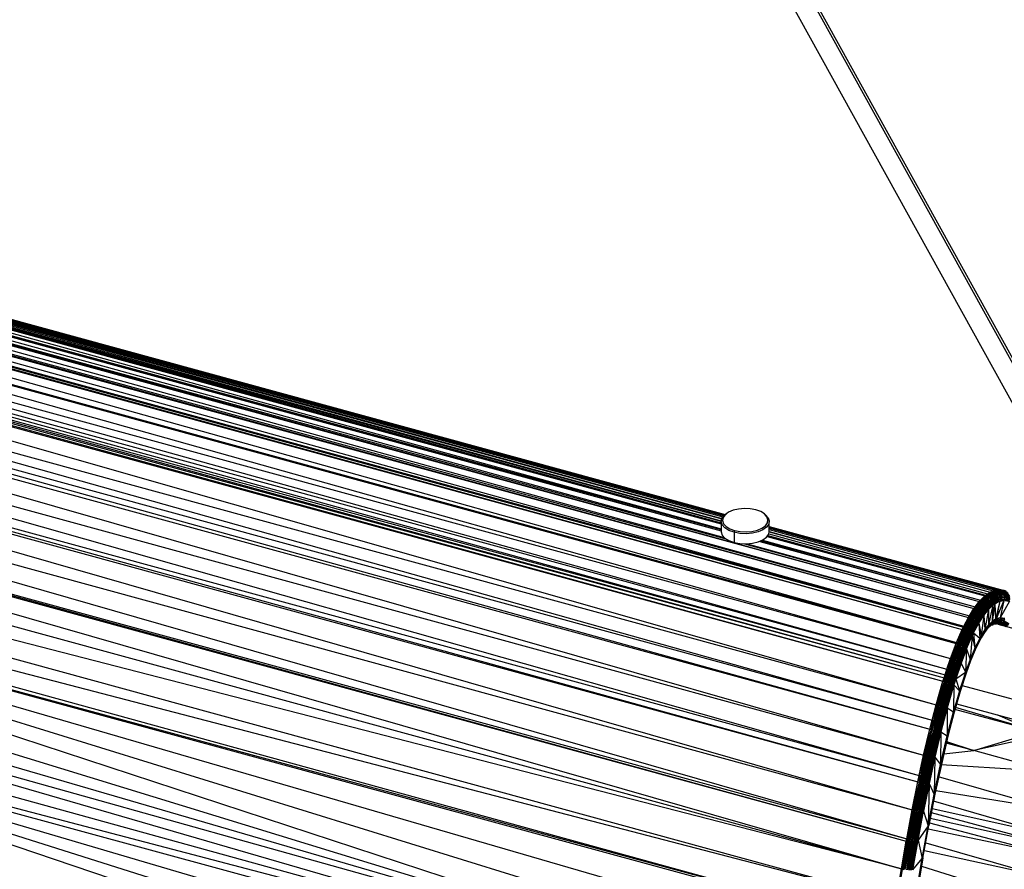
# Paper-space layout '_Trimétrica' of a CAD drawing. Header units: millimetres. Extents: x -83 to 632, y -116 to 1729.
# Tile 7 of 12: x 294 to 519, y -17 to 177. Entities that reach past the tile are written whole.
import ezdxf

# ---------------------------------------------------------------- set-up
doc = ezdxf.new("R2010")
doc.units = ezdxf.units.MM

psp = doc.layouts.new('_Trimétrica')

# ---------------------------------------------------------------- linework, layer by layer
at = {"color": 7, "linetype": 'Continuous', "lineweight": 25}
for p, q in [((366.77, 368.48), (550.74, 36.07)), ((554.8, 37.92), (372.75, 366.85)), ((555.12, 38.49), (373.5, 366.65)), ((28.76, 172.09), (510.11, 38.43)), ((28.76, 172.09), (511.14, 40.42)), ((29, 172.51), (511.14, 40.42)), ((29, 172.51), (511.38, 40.84)), ((27.37, 169.38), (508.46, 34.73)), ((27.37, 169.38), (509.76, 37.7)), ((27.63, 169.93), (509.76, 37.7)), ((27.63, 169.93), (510.02, 38.25)), ((27.72, 170.11), (510.11, 38.43)), ((27.72, 170.11), (510.02, 38.25)), ((25.99, 166.2), (507.06, 31.04)), ((25.99, 166.2), (508.37, 34.51)), ((26.08, 166.42), (508.46, 34.73)), ((26.08, 166.42), (508.37, 34.51)), ((24.67, 162.74), (506.21, 28.58)), ((24.67, 162.74), (507.06, 31.04)), ((92.66, 163.05), (455.55, 64)), ((92.66, 163.05), (455.54, 63.99)), ((92.66, 163.04), (455.53, 63.98)), ((92.66, 163.01), (455.38, 63.86)), ((92.66, 162.84), (455.35, 63.84)), ((92.66, 162.81), (455.21, 63.7)), ((92.66, 162.63), (455.19, 63.68)), ((92.66, 162.59), (455, 63.46)), ((92.66, 162.32), (454.97, 63.43)), ((92.66, 162.26), (454.75, 63.06)), ((23.83, 160.29), (506.21, 28.58)), ((23.83, 160.29), (505.8, 27.31)), ((92.36, 160.55), (454.61, 60.71)), ((92.44, 160.68), (454.61, 61.83)), ((92.51, 160.81), (454.61, 61.85)), ((92.52, 160.83), (454.61, 62)), ((92.64, 161.23), (454.61, 62.06)), ((92.65, 161.29), (454.61, 62.49)), ((92.66, 161.83), (454.73, 63)), ((92.66, 161.76), (454.62, 62.56)), ((23.19, 158.31), (505.34, 25.86)), ((23.19, 158.31), (505.57, 26.6)), ((23.42, 159.02), (505.8, 27.31)), ((23.42, 159.02), (505.57, 26.6)), ((85.69, 158.75), (511.38, 40.84)), ((86.88, 158.65), (512.42, 42.5)), ((88.15, 158.7), (512.42, 42.5)), ((88.29, 158.71), (455.65, 58.44)), ((90.79, 159.35), (455.32, 58.71)), ((91.04, 159.47), (454.61, 60.24)), ((91.38, 159.66), (454.61, 60.28)), ((91.42, 159.69), (454.61, 60.55)), ((22.96, 157.57), (503.78, 20.49)), ((22.96, 157.57), (505.34, 25.86)), ((21.41, 152.23), (503.78, 20.49)), ((21.41, 152.23), (502.83, 16.91)), ((20.47, 148.66), (502.83, 16.91)), ((20.47, 148.66), (502.31, 14.86)), ((19.95, 146.62), (500.91, 8.97)), ((19.95, 146.62), (502.31, 14.86)), ((18.57, 140.75), (500.91, 8.97)), ((18.57, 140.75), (499.87, 4.26)), ((17.62, 136.04), (499.87, 4.26)), ((17.62, 136.04), (499.57, 2.83)), ((17.42, 134.58), (498.28, -3.56)), ((17.42, 134.58), (499.57, 2.83)), ((17.09, 127.94), (498.28, -3.56)), ((17.09, 127.94), (497.03, -10.2)), ((18.52, 120.63), (497.03, -10.2)), ((18.52, 120.63), (496.92, -10.76)), ((18.69, 119.93), (495.81, -17.07)), ((18.69, 119.93), (496.92, -10.76)), ((16.2, 114.07), (495.81, -17.07)), ((495.81, -17.07), (22.66, 104.93)), ((22.66, 104.93), (494.64, -24.17)), ((19.87, 92.9), (483.99, -49.33)), ((38.37, 94.47), (494.64, -24.17)), ((38.37, 94.47), (493.46, -30.55)), ((29.27, 83.1), (483.99, -49.33)), ((489.57, -44.06), (109.5, 73.39)), ((483.99, -49.33), (109.5, 73.39)), ((491.75, -37.68), (109.5, 73.39)), ((109.5, 73.39), (493.36, -31.02)), ((109.5, 73.39), (493.46, -30.55)), ((52.95, 65.43), (480.85, -52.32)), ((455.95, 64.28), (455.71, 64.12)), ((464.51, 64.12), (464.27, 64.28)), ((454.61, 62.41), (454.61, 60.1)), ((465.61, 60.1), (465.61, 62.41)), ((465.61, 61.25), (519.33, 46.59)), ((465.61, 61.24), (518.82, 46.71)), ((465.61, 61.23), (518.82, 46.71)), ((465.61, 61.06), (517.93, 46.76)), ((465.61, 61.04), (517.93, 46.76)), ((465.61, 60.86), (517.42, 46.69)), ((465.61, 60.83), (517.42, 46.69)), ((457.68, 60.3), (457.54, 59.91)), ((457.54, 59.91), (457.54, 57.59)), ((465.14, 58.96), (514.9, 45.37)), ((465.15, 58.97), (514.9, 45.37)), ((465.25, 59.09), (515.05, 45.5)), ((465.28, 59.14), (515.05, 45.5)), ((465.49, 59.52), (515.54, 45.86)), ((465.51, 59.57), (515.54, 45.86)), ((465.61, 60.56), (516.85, 46.54)), ((465.61, 60.53), (516.85, 46.54)), ((465.61, 60.09), (516.16, 46.24)), ((465.61, 60.03), (516.16, 46.24)), ((459.94, 57.27), (512.68, 42.87)), ((460.52, 57.27), (512.68, 42.87)), ((463.41, 57.83), (513.65, 44.12)), ((463.46, 57.85), (513.65, 44.12)), ((463.86, 58.03), (513.88, 44.38)), ((464.03, 58.11), (513.88, 44.38)), ((109.44, 55.24), (483.99, -49.33)), ((109.44, 55.24), (480.85, -52.32)), ((513.88, 44.38), (514.9, 45.37)), ((515.33, 45.41), (514.16, 44.29)), ((514.9, 45.37), (514.16, 44.29)), ((514.16, 44.29), (515.6, 45.27)), ((514.43, 44.16), (515.6, 45.27)), ((514.43, 44.16), (515.85, 45.1)), ((514.69, 43.99), (515.85, 45.1)), ((514.9, 45.37), (515.05, 45.5)), ((514.9, 45.37), (515.33, 45.41)), ((515.05, 45.5), (515.54, 45.86)), ((515.05, 45.5), (515.82, 45.77)), ((515.05, 45.5), (515.33, 45.41)), ((515.82, 45.77), (515.33, 45.41)), ((515.33, 45.41), (516.08, 45.63)), ((515.33, 45.41), (515.6, 45.27)), ((515.54, 45.86), (516.16, 46.24)), ((515.54, 45.86), (515.82, 45.77)), ((515.6, 45.27), (516.08, 45.63)), ((515.6, 45.27), (516.33, 45.45)), ((515.6, 45.27), (515.85, 45.1)), ((515.82, 45.77), (517.13, 46.44)), ((515.82, 45.77), (517.39, 46.3)), ((516.16, 46.24), (515.82, 45.77)), ((515.82, 45.77), (516.08, 45.63)), ((515.85, 45.1), (516.33, 45.45)), ((515.85, 45.1), (516.56, 45.24)), ((515.85, 45.1), (516.08, 44.89)), ((516.08, 45.63), (517.39, 46.3)), ((516.08, 45.63), (517.63, 46.12)), ((516.08, 45.63), (516.33, 45.45)), ((516.08, 44.89), (516.56, 45.24)), ((516.16, 46.24), (516.85, 46.54)), ((517.13, 46.44), (516.16, 46.24)), ((516.33, 45.45), (517.63, 46.12)), ((516.33, 45.45), (517.84, 45.9)), ((516.33, 45.45), (516.56, 45.24)), ((516.56, 45.24), (517.84, 45.9)), ((516.56, 45.24), (518.02, 45.65)), ((516.56, 45.24), (516.75, 45)), ((516.75, 45), (518.02, 45.65)), ((516.75, 45), (518.17, 45.37)), ((517.42, 46.69), (516.85, 46.54)), ((516.85, 46.54), (517.13, 46.44)), ((516.92, 44.73), (518.17, 45.37)), ((516.92, 44.73), (518.27, 45.07)), ((517.04, 44.44), (518.27, 45.07)), ((517.42, 46.69), (517.13, 46.44)), ((518.2, 46.66), (517.13, 46.44)), ((517.13, 46.44), (518.45, 46.52)), ((517.13, 46.44), (517.39, 46.3)), ((518.45, 46.52), (517.39, 46.3)), ((517.39, 46.3), (518.69, 46.34)), ((517.39, 46.3), (517.63, 46.12)), ((517.93, 46.76), (517.42, 46.69)), ((518.2, 46.66), (517.42, 46.69)), ((518.69, 46.34), (517.63, 46.12)), ((517.63, 46.12), (517.84, 45.9)), ((517.63, 46.12), (518.89, 46.12)), ((518.89, 46.12), (517.84, 45.9)), ((517.84, 45.9), (518.02, 45.65)), ((517.84, 45.9), (519.06, 45.86)), ((517.93, 46.76), (518.2, 46.66)), ((518.82, 46.71), (517.93, 46.76)), ((519.06, 45.86), (518.02, 45.65)), ((518.02, 45.65), (518.17, 45.37)), ((518.02, 45.65), (519.19, 45.58)), ((519.19, 45.58), (518.17, 45.37)), ((518.17, 45.37), (518.27, 45.07)), ((518.17, 45.37), (519.28, 45.28)), ((518.82, 46.71), (518.2, 46.66)), ((518.2, 46.66), (518.45, 46.52)), ((518.2, 46.66), (519.85, 46.35)), ((519.6, 46.49), (518.2, 46.66)), ((519.28, 45.28), (518.27, 45.07)), ((518.27, 45.07), (518.33, 44.76)), ((518.27, 45.07), (519.33, 44.96)), ((518.45, 46.52), (518.69, 46.34)), ((518.45, 46.52), (520.08, 46.17)), ((519.85, 46.35), (518.45, 46.52)), ((518.69, 46.34), (518.89, 46.12)), ((518.69, 46.34), (520.27, 45.95)), ((520.08, 46.17), (518.69, 46.34)), ((519.6, 46.49), (518.82, 46.71)), ((519.33, 46.59), (518.82, 46.71)), ((518.89, 46.12), (519.06, 45.86)), ((518.89, 46.12), (520.43, 45.69)), ((520.27, 45.95), (518.89, 46.12)), ((519.06, 45.86), (519.19, 45.58)), ((519.06, 45.86), (520.55, 45.41)), ((520.43, 45.69), (519.06, 45.86)), ((519.19, 45.58), (519.28, 45.28)), ((519.19, 45.58), (520.62, 45.11)), ((520.55, 45.41), (519.19, 45.58)), ((519.28, 45.28), (519.33, 44.96)), ((519.28, 45.28), (520.65, 44.8)), ((520.62, 45.11), (519.28, 45.28)), ((519.33, 46.59), (519.6, 46.49)), ((512.42, 42.5), (512.68, 42.87)), ((512.68, 42.87), (513.65, 44.12)), ((512.68, 42.87), (512.96, 42.78)), ((514.16, 44.29), (512.96, 42.78)), ((512.96, 42.78), (514.43, 44.16)), ((513.65, 44.12), (512.96, 42.78)), ((513.24, 42.66), (514.43, 44.16)), ((513.24, 42.66), (514.69, 43.99)), ((513.51, 42.5), (514.69, 43.99)), ((513.51, 42.5), (514.93, 43.79)), ((513.65, 44.12), (513.88, 44.38)), ((513.65, 44.12), (514.16, 44.29)), ((513.76, 42.32), (514.93, 43.79)), ((513.76, 42.32), (515.15, 43.56)), ((513.88, 44.38), (514.16, 44.29)), ((513.99, 42.11), (515.15, 43.56)), ((513.99, 42.11), (515.34, 43.32)), ((514.16, 44.29), (514.43, 44.16)), ((514.2, 41.88), (515.34, 43.32)), ((514.2, 41.88), (515.49, 43.05)), ((514.37, 41.65), (515.49, 43.05)), ((514.43, 44.16), (514.69, 43.99)), ((514.69, 43.99), (516.08, 44.89)), ((514.69, 43.99), (514.93, 43.79)), ((514.93, 43.79), (516.08, 44.89)), ((514.93, 43.79), (516.28, 44.65)), ((514.93, 43.79), (515.15, 43.56)), ((515.15, 43.56), (516.28, 44.65)), ((515.15, 43.56), (516.45, 44.38)), ((515.15, 43.56), (515.34, 43.32)), ((515.34, 43.32), (516.45, 44.38)), ((515.34, 43.32), (516.59, 44.1)), ((515.34, 43.32), (515.49, 43.05)), ((515.49, 43.05), (516.59, 44.1)), ((515.49, 43.05), (516.68, 43.81)), ((515.49, 43.05), (515.61, 42.78)), ((515.61, 42.78), (516.68, 43.81)), ((515.61, 42.78), (516.73, 43.51)), ((516.73, 43.51), (515.68, 42.5)), ((515.68, 42.5), (516.74, 43.22)), ((515.71, 42.23), (516.74, 43.22)), ((516.74, 43.22), (515.77, 38.78)), ((516.08, 44.89), (516.75, 45)), ((516.08, 44.89), (516.28, 44.65)), ((516.28, 44.65), (516.75, 45)), ((516.28, 44.65), (516.92, 44.73)), ((516.28, 44.65), (516.45, 44.38)), ((516.45, 44.38), (516.92, 44.73)), ((516.45, 44.38), (517.04, 44.44)), ((516.45, 44.38), (516.59, 44.1)), ((517.17, 43.53), (516.55, 39.53)), ((516.74, 43.22), (516.55, 39.53)), ((516.59, 44.1), (517.04, 44.44)), ((516.59, 44.1), (517.13, 44.14)), ((516.59, 44.1), (516.68, 43.81)), ((516.68, 43.81), (517.13, 44.14)), ((516.68, 43.81), (517.17, 43.83)), ((516.68, 43.81), (516.73, 43.51)), ((517.17, 43.83), (516.73, 43.51)), ((516.73, 43.51), (517.17, 43.53)), ((516.73, 43.51), (516.74, 43.22)), ((516.74, 43.22), (517.17, 43.53)), ((516.75, 45), (516.92, 44.73)), ((516.92, 44.73), (517.04, 44.44)), ((517.04, 44.44), (518.33, 44.76)), ((517.04, 44.44), (517.13, 44.14)), ((517.13, 44.14), (518.33, 44.76)), ((517.13, 44.14), (518.35, 44.44)), ((517.13, 44.14), (517.17, 43.83)), ((518.35, 44.44), (517.17, 43.83)), ((517.17, 43.83), (518.33, 44.13)), ((517.17, 43.53), (518.33, 44.13)), ((517.17, 43.83), (517.17, 43.53)), ((517.17, 43.53), (517.33, 40.04)), ((518.33, 44.13), (517.33, 40.04)), ((519.29, 44.33), (517.53, 40.14)), ((518.33, 44.13), (517.53, 40.14)), ((519.33, 44.96), (518.33, 44.76)), ((518.33, 44.76), (518.35, 44.44)), ((518.33, 44.76), (519.33, 44.64)), ((518.35, 44.44), (518.33, 44.13)), ((518.33, 44.13), (519.29, 44.33)), ((518.35, 44.44), (519.33, 44.64)), ((518.35, 44.44), (519.29, 44.33)), ((519.29, 44.33), (518.44, 40.36)), ((520.58, 44.17), (518.44, 40.36)), ((519.33, 44.64), (519.29, 44.33)), ((519.29, 44.33), (520.58, 44.17)), ((519.33, 44.96), (519.33, 44.64)), ((520.65, 44.8), (519.33, 44.96)), ((519.33, 44.96), (520.64, 44.49)), ((519.33, 44.64), (520.64, 44.49)), ((519.33, 44.64), (520.58, 44.17)), ((511.67, 40.76), (510.39, 38.35)), ((510.39, 38.35), (511.95, 40.64)), ((510.68, 38.24), (511.95, 40.64)), ((511.14, 40.42), (511.38, 40.84)), ((511.67, 40.76), (511.14, 40.42)), ((511.38, 40.84), (512.42, 42.5)), ((511.38, 40.84), (511.67, 40.76)), ((512.96, 42.78), (511.67, 40.76)), ((511.67, 40.76), (513.24, 42.66)), ((512.42, 42.5), (511.67, 40.76)), ((511.67, 40.76), (511.95, 40.64)), ((511.95, 40.64), (513.24, 42.66)), ((511.95, 40.64), (513.51, 42.5)), ((511.95, 40.64), (512.23, 40.5)), ((512.23, 40.5), (513.51, 42.5)), ((512.23, 40.5), (513.76, 42.32)), ((512.96, 42.78), (512.42, 42.5)), ((512.49, 40.33), (513.76, 42.32)), ((512.49, 40.33), (513.99, 42.11)), ((512.74, 40.15), (513.99, 42.11)), ((512.74, 40.15), (514.2, 41.88)), ((512.96, 42.78), (513.24, 42.66)), ((512.96, 39.95), (514.2, 41.88)), ((512.96, 39.95), (514.37, 41.65)), ((513.15, 39.74), (514.37, 41.65)), ((513.15, 39.74), (514.51, 41.4)), ((513.24, 42.66), (513.51, 42.5)), ((513.31, 39.52), (514.51, 41.4)), ((513.31, 39.52), (514.6, 41.15)), ((514.6, 41.15), (513.43, 39.31)), ((513.43, 39.31), (514.66, 40.91)), ((513.5, 39.1), (514.66, 40.91)), ((513.51, 42.5), (513.76, 42.32)), ((513.76, 42.32), (513.99, 42.11)), ((513.99, 42.11), (514.2, 41.88)), ((514.66, 40.91), (514.07, 36.31)), ((514.2, 41.88), (514.37, 41.65)), ((514.37, 41.65), (515.61, 42.78)), ((514.37, 41.65), (514.51, 41.4)), ((514.51, 41.4), (515.61, 42.78)), ((514.51, 41.4), (515.68, 42.5)), ((514.51, 41.4), (514.6, 41.15)), ((515.68, 42.5), (514.6, 41.15)), ((514.6, 41.15), (515.71, 42.23)), ((514.6, 41.15), (514.66, 40.91)), ((514.66, 40.91), (515.71, 42.23)), ((514.66, 40.91), (514.9, 37.65)), ((515.71, 42.23), (514.9, 37.65)), ((515.61, 42.78), (515.68, 42.5)), ((515.68, 42.5), (515.71, 42.23)), ((515.71, 42.23), (515.77, 38.78)), ((510.02, 38.25), (510.11, 38.43)), ((510.39, 38.35), (510.02, 38.25)), ((510.39, 38.35), (510.04, 37.62)), ((510.11, 38.43), (511.14, 40.42)), ((510.11, 38.43), (510.39, 38.35)), ((511.14, 40.42), (510.39, 38.35)), ((510.39, 38.35), (510.68, 38.24)), ((510.68, 38.24), (512.23, 40.5)), ((510.96, 38.11), (512.23, 40.5)), ((510.96, 38.11), (512.49, 40.33)), ((511.24, 37.96), (512.49, 40.33)), ((511.24, 37.96), (512.74, 40.15)), ((511.5, 37.8), (512.74, 40.15)), ((511.5, 37.8), (512.96, 39.95)), ((511.73, 37.63), (512.96, 39.95)), ((511.73, 37.63), (513.15, 39.74)), ((511.94, 37.44), (513.15, 39.74)), ((511.94, 37.44), (513.31, 39.52)), ((512.11, 37.26), (513.31, 39.52)), ((512.11, 37.26), (513.43, 39.31)), ((512.23, 40.5), (512.49, 40.33)), ((513.43, 39.31), (512.25, 37.08)), ((512.25, 37.08), (513.5, 39.1)), ((512.34, 36.91), (513.5, 39.1)), ((512.49, 40.33), (512.74, 40.15)), ((512.74, 40.15), (512.96, 39.95)), ((512.96, 39.95), (513.15, 39.74)), ((513.15, 39.74), (513.31, 39.52)), ((513.31, 39.52), (513.43, 39.31)), ((513.43, 39.31), (513.5, 39.1)), ((513.5, 39.1), (513.75, 35.73)), ((513.5, 39.1), (514.07, 36.31)), ((515.77, 38.78), (514.9, 37.65)), ((514.9, 37.65), (515.76, 38.53)), ((515.76, 38.53), (514.92, 37.43)), ((516.16, 38.54), (515.48, 37.88)), ((516.31, 38.75), (515.61, 38.07)), ((515.61, 38.07), (516.16, 38.54)), ((516.43, 38.99), (515.71, 38.29)), ((515.71, 38.29), (516.31, 38.75)), ((515.76, 38.53), (515.71, 38.29)), ((516.51, 39.25), (515.76, 38.53)), ((515.76, 38.53), (516.43, 38.99)), ((515.77, 38.78), (515.76, 38.53)), ((516.55, 39.53), (515.77, 38.78)), ((515.77, 38.78), (516.51, 39.25)), ((516.64, 38.81), (516, 38.39)), ((516.85, 38.99), (516.16, 38.54)), ((516.16, 38.54), (516.64, 38.81)), ((516.31, 38.75), (516.16, 38.54)), ((517.03, 39.22), (516.31, 38.75)), ((516.43, 38.99), (516.31, 38.75)), ((516.31, 38.75), (516.85, 38.99)), ((517.17, 39.47), (516.43, 38.99)), ((516.51, 39.25), (516.43, 38.99)), ((516.43, 38.99), (517.03, 39.22)), ((516.58, 38.75), (516.46, 38.69)), ((517.27, 39.75), (516.51, 39.25)), ((516.55, 39.53), (516.51, 39.25)), ((516.51, 39.25), (517.17, 39.47)), ((517.33, 40.04), (516.55, 39.53)), ((516.55, 39.53), (517.27, 39.75)), ((517.38, 38.94), (516.58, 38.75)), ((516.82, 38.89), (516.58, 38.75)), ((516.64, 38.81), (516.58, 38.75)), ((516.58, 38.75), (516.78, 38.78)), ((516.85, 38.99), (516.64, 38.81)), ((516.82, 38.89), (516.64, 38.81)), ((517.63, 39.09), (516.82, 38.89)), ((517.03, 39.08), (516.82, 38.89)), ((516.85, 38.99), (516.82, 38.89)), ((516.82, 38.89), (517.38, 38.94)), ((517.03, 39.22), (516.85, 38.99)), ((517.03, 39.08), (516.85, 38.99)), ((517.17, 39.47), (517.03, 39.22)), ((517.21, 39.3), (517.03, 39.22)), ((517.21, 39.3), (517.03, 39.08)), ((517.86, 39.28), (517.03, 39.08)), ((517.03, 39.22), (517.03, 39.08)), ((517.03, 39.08), (517.63, 39.09)), ((517.27, 39.75), (517.17, 39.47)), ((517.36, 39.56), (517.17, 39.47)), ((517.17, 39.47), (517.21, 39.3)), ((517.36, 39.56), (517.21, 39.3)), ((518.06, 39.51), (517.21, 39.3)), ((517.21, 39.3), (517.86, 39.28)), ((517.33, 40.04), (517.27, 39.75)), ((517.46, 39.84), (517.27, 39.75)), ((517.27, 39.75), (517.36, 39.56)), ((517.38, 38.94), (517.28, 38.9)), ((517.53, 40.14), (517.33, 40.04)), ((517.33, 40.04), (517.46, 39.84)), ((517.46, 39.84), (517.36, 39.56)), ((518.22, 39.77), (517.36, 39.56)), ((517.36, 39.56), (518.06, 39.51)), ((517.63, 39.09), (517.38, 38.94)), ((518.36, 38.82), (517.38, 38.94)), ((517.38, 38.94), (517.49, 38.9)), ((517.53, 40.14), (517.46, 39.84)), ((518.35, 40.06), (517.46, 39.84)), ((517.46, 39.84), (518.22, 39.77)), ((518.44, 40.36), (517.53, 40.14)), ((517.53, 40.14), (518.35, 40.06)), ((517.86, 39.28), (517.63, 39.09)), ((518.63, 38.97), (517.63, 39.09)), ((517.63, 39.09), (518.36, 38.82)), ((518.06, 39.51), (517.86, 39.28)), ((518.87, 39.16), (517.86, 39.28)), ((517.86, 39.28), (518.63, 38.97)), ((551.79, 29.66), (517.98, 38.85)), ((518.22, 39.77), (518.06, 39.51)), ((519.09, 39.39), (518.06, 39.51)), ((518.06, 39.51), (518.87, 39.16)), ((518.35, 40.06), (518.22, 39.77)), ((519.27, 39.64), (518.22, 39.77)), ((518.22, 39.77), (519.09, 39.39)), ((518.36, 38.82), (518.24, 38.78)), ((518.44, 40.36), (518.35, 40.06)), ((519.42, 39.93), (518.35, 40.06)), ((518.35, 40.06), (519.27, 39.64)), ((518.63, 38.97), (518.36, 38.82)), ((518.65, 38.66), (518.36, 38.82)), ((518.36, 38.82), (518.5, 38.71)), ((519.52, 40.23), (518.44, 40.36)), ((518.44, 40.36), (519.42, 39.93)), ((518.87, 39.16), (518.63, 38.97)), ((519.77, 38.36), (518.63, 38.97)), ((518.63, 38.97), (519.14, 38.53)), ((519.09, 39.39), (518.87, 39.16)), ((520.08, 38.52), (518.87, 39.16)), ((518.87, 39.16), (519.8, 38.35)), ((519.27, 39.64), (519.09, 39.39)), ((520.31, 38.74), (519.09, 39.39)), ((519.09, 39.39), (520.08, 38.52)), ((519.42, 39.93), (519.27, 39.64)), ((520.51, 38.99), (519.27, 39.64)), ((519.27, 39.64), (520.31, 38.74)), ((508.46, 34.73), (509.76, 37.7)), ((509.76, 37.7), (508.66, 34.43)), ((510.04, 37.62), (508.66, 34.43)), ((508.66, 34.43), (510.33, 37.51)), ((508.95, 34.33), (510.33, 37.51)), ((508.95, 34.33), (510.62, 37.39)), ((509.24, 34.22), (510.62, 37.39)), ((509.24, 34.22), (510.89, 37.24)), ((509.53, 34.09), (510.89, 37.24)), ((509.53, 34.09), (511.15, 37.08)), ((509.76, 37.7), (510.02, 38.25)), ((509.76, 37.7), (510.04, 37.62)), ((509.8, 33.96), (511.15, 37.08)), ((509.8, 33.96), (511.39, 36.92)), ((510.02, 38.25), (510.04, 37.62)), ((510.04, 37.62), (510.68, 38.24)), ((510.04, 37.62), (510.33, 37.51)), ((510.05, 33.81), (511.39, 36.92)), ((510.05, 33.81), (511.6, 36.74)), ((510.27, 33.67), (511.6, 36.74)), ((510.27, 33.67), (511.78, 36.57)), ((510.33, 37.51), (510.68, 38.24)), ((510.33, 37.51), (510.96, 38.11)), ((510.33, 37.51), (510.62, 37.39)), ((510.46, 33.53), (511.78, 36.57)), ((510.46, 33.53), (511.92, 36.4)), ((511.92, 36.4), (510.61, 33.39)), ((510.61, 33.39), (512.02, 36.23)), ((510.62, 37.39), (510.96, 38.11)), ((510.62, 37.39), (511.24, 37.96)), ((510.62, 37.39), (510.89, 37.24)), ((510.68, 38.24), (510.96, 38.11)), ((510.73, 33.26), (512.02, 36.23)), ((510.89, 37.24), (511.24, 37.96)), ((510.89, 37.24), (511.5, 37.8)), ((510.89, 37.24), (511.15, 37.08)), ((510.96, 38.11), (511.24, 37.96)), ((511.15, 37.08), (511.5, 37.8)), ((511.15, 37.08), (511.73, 37.63)), ((511.15, 37.08), (511.39, 36.92)), ((511.24, 37.96), (511.5, 37.8)), ((511.39, 36.92), (511.73, 37.63)), ((511.39, 36.92), (511.94, 37.44)), ((511.39, 36.92), (511.6, 36.74)), ((511.5, 37.8), (511.73, 37.63)), ((512.02, 36.23), (511.56, 30.83)), ((511.6, 36.74), (511.94, 37.44)), ((511.6, 36.74), (512.11, 37.26)), ((511.6, 36.74), (511.78, 36.57)), ((511.73, 37.63), (511.94, 37.44)), ((511.78, 36.57), (512.11, 37.26)), ((511.78, 36.57), (512.25, 37.08)), ((511.78, 36.57), (511.92, 36.4)), ((512.25, 37.08), (511.92, 36.4)), ((511.92, 36.4), (512.34, 36.91)), ((511.92, 36.4), (512.02, 36.23)), ((511.94, 37.44), (512.11, 37.26)), ((512.02, 36.23), (512.34, 36.91)), ((512.02, 36.23), (512.65, 33.44)), ((512.11, 37.26), (512.25, 37.08)), ((512.25, 37.08), (512.34, 36.91)), ((512.34, 36.91), (513.75, 35.73)), ((512.34, 36.91), (512.65, 33.44)), ((514.07, 36.31), (513.75, 35.73)), ((513.75, 35.73), (514.11, 36.11)), ((514.11, 36.11), (513.79, 35.55)), ((514.81, 37.03), (514.04, 35.78)), ((514.9, 37.65), (514.07, 36.31)), ((514.07, 36.31), (514.92, 37.43)), ((514.07, 36.31), (514.11, 36.11)), ((514.89, 37.22), (514.1, 35.94)), ((514.1, 35.94), (514.81, 37.03)), ((514.11, 36.11), (514.1, 35.94)), ((514.92, 37.43), (514.11, 36.11)), ((514.11, 36.11), (514.89, 37.22)), ((515.48, 37.88), (514.78, 36.97)), ((515.61, 38.07), (514.81, 37.03)), ((514.81, 37.03), (515.48, 37.88)), ((514.89, 37.22), (514.81, 37.03)), ((515.71, 38.29), (514.89, 37.22)), ((514.89, 37.22), (515.61, 38.07)), ((514.92, 37.43), (514.89, 37.22)), ((514.9, 37.65), (514.92, 37.43)), ((514.92, 37.43), (515.71, 38.29)), ((515.61, 38.07), (515.48, 37.88)), ((515.71, 38.29), (515.61, 38.07)), ((507.06, 31.04), (508.37, 34.51)), ((508.66, 34.43), (507.06, 31.04)), ((508.66, 34.43), (507.34, 30.96)), ((507.34, 30.96), (508.95, 34.33)), ((507.64, 30.87), (508.95, 34.33)), ((507.64, 30.87), (509.24, 34.22)), ((507.93, 30.77), (509.24, 34.22)), ((507.93, 30.77), (509.53, 34.09)), ((508.23, 30.66), (509.53, 34.09)), ((508.23, 30.66), (509.8, 33.96)), ((508.37, 34.51), (508.46, 34.73)), ((508.37, 34.51), (508.66, 34.43)), ((508.46, 34.73), (508.66, 34.43)), ((508.5, 30.54), (509.8, 33.96)), ((508.5, 30.54), (510.05, 33.81)), ((508.66, 34.43), (508.95, 34.33)), ((508.76, 30.42), (510.05, 33.81)), ((508.95, 34.33), (509.24, 34.22)), ((509.24, 34.22), (509.53, 34.09)), ((509.53, 34.09), (509.8, 33.96)), ((509.8, 33.96), (510.05, 33.81)), ((510.05, 33.81), (510.27, 33.67)), ((513.75, 35.73), (512.65, 33.44)), ((512.65, 33.44), (513.79, 35.55)), ((513.74, 35.23), (512.69, 33.06)), ((513.79, 35.55), (512.7, 33.3)), ((512.7, 33.3), (513.79, 35.38)), ((513.79, 35.38), (512.72, 33.17)), ((512.72, 33.17), (513.74, 35.23)), ((514.04, 35.78), (513.74, 35.23)), ((513.79, 35.38), (513.74, 35.23)), ((513.75, 35.73), (513.79, 35.55)), ((513.79, 35.55), (514.1, 35.94)), ((514.1, 35.94), (513.79, 35.38)), ((513.79, 35.38), (514.04, 35.78)), ((513.79, 35.55), (513.79, 35.38)), ((514.1, 35.94), (514.04, 35.78)), ((508.76, 30.42), (510.27, 33.67)), ((508.99, 30.3), (510.27, 33.67)), ((508.99, 30.3), (510.46, 33.53)), ((509.19, 30.18), (510.46, 33.53)), ((509.19, 30.18), (510.61, 33.39)), ((510.61, 33.39), (509.36, 30.07)), ((509.36, 30.07), (510.73, 33.26)), ((510.73, 33.26), (509.48, 29.97)), ((510.27, 33.67), (510.46, 33.53)), ((510.46, 33.53), (510.61, 33.39)), ((510.73, 33.26), (510.5, 27.93)), ((510.61, 33.39), (510.73, 33.26)), ((510.73, 33.26), (511.56, 30.83)), ((512.65, 33.44), (511.56, 30.83)), ((511.56, 30.83), (512.7, 33.3)), ((512.7, 33.3), (511.64, 30.72)), ((511.64, 30.72), (512.72, 33.17)), ((512.69, 33.06), (511.64, 30.54)), ((512.72, 33.17), (511.66, 30.62)), ((511.66, 30.62), (512.69, 33.06)), ((512.65, 33.44), (512.7, 33.3)), ((512.72, 33.17), (512.69, 33.06)), ((512.7, 33.3), (512.72, 33.17)), ((507.34, 30.96), (506.09, 27.24)), ((506.09, 27.24), (507.64, 30.87)), ((506.21, 28.58), (507.06, 31.04)), ((506.21, 28.58), (507.34, 30.96)), ((506.38, 27.15), (507.64, 30.87)), ((506.38, 27.15), (507.93, 30.77)), ((506.68, 27.06), (507.93, 30.77)), ((506.68, 27.06), (508.23, 30.66)), ((506.98, 26.96), (508.23, 30.66)), ((506.98, 26.96), (508.5, 30.54)), ((507.06, 31.04), (507.34, 30.96)), ((507.26, 26.86), (508.5, 30.54)), ((507.26, 26.86), (508.76, 30.42)), ((507.34, 30.96), (507.64, 30.87)), ((507.53, 26.76), (508.76, 30.42)), ((507.53, 26.76), (508.99, 30.3)), ((507.64, 30.87), (507.93, 30.77)), ((507.76, 26.66), (508.99, 30.3)), ((507.76, 26.66), (509.19, 30.18)), ((507.93, 30.77), (508.23, 30.66)), ((507.97, 26.56), (509.19, 30.18)), ((507.97, 26.56), (509.36, 30.07)), ((508.14, 26.47), (509.36, 30.07)), ((508.14, 26.47), (509.48, 29.97)), ((508.23, 30.66), (508.5, 30.54)), ((509.48, 29.97), (508.28, 26.39)), ((508.5, 30.54), (508.76, 30.42)), ((508.76, 30.42), (508.99, 30.3)), ((508.99, 30.3), (509.19, 30.18)), ((509.19, 30.18), (509.36, 30.07)), ((509.36, 30.07), (509.48, 29.97)), ((509.48, 29.97), (510.5, 27.93)), ((511.56, 30.83), (510.5, 27.93)), ((510.5, 27.93), (511.64, 30.72)), ((511.64, 30.72), (510.58, 27.84)), ((510.58, 27.84), (511.66, 30.62)), ((511.64, 30.54), (510.61, 27.71)), ((511.66, 30.62), (510.62, 27.77)), ((510.62, 27.77), (511.64, 30.54)), ((511.56, 30.83), (511.64, 30.72)), ((511.64, 30.72), (511.66, 30.62)), ((511.66, 30.62), (511.64, 30.54)), ((480.85, -52.32), (176.82, 27.26)), ((480.9, -55.39), (176.82, 27.26)), ((476.21, -60.55), (176.82, 27.26)), ((176.82, 27.26), (468.39, -64.56)), ((455.23, -66.5), (176.82, 27.26)), ((505.57, 26.6), (505.8, 27.31)), ((506.09, 27.24), (505.57, 26.6)), ((506.09, 27.24), (505.63, 25.78)), ((505.63, 25.78), (506.38, 27.15)), ((505.8, 27.31), (506.21, 28.58)), ((505.8, 27.31), (506.09, 27.24)), ((505.93, 25.7), (506.38, 27.15)), ((505.93, 25.7), (506.68, 27.06)), ((506.21, 28.58), (506.09, 27.24)), ((506.09, 27.24), (506.38, 27.15)), ((506.23, 25.61), (506.68, 27.06)), ((506.38, 27.15), (506.68, 27.06)), ((506.68, 27.06), (506.98, 26.96)), ((508.28, 26.39), (510.5, 27.93)), ((510.5, 27.93), (509.11, 23.63)), ((509.11, 23.63), (510.58, 27.84)), ((510.58, 27.84), (509.2, 23.57)), ((509.2, 23.57), (510.62, 27.77)), ((510.61, 27.71), (509.24, 23.5)), ((510.62, 27.77), (509.25, 23.53)), ((509.25, 23.53), (510.61, 27.71)), ((510.5, 27.93), (510.58, 27.84)), ((510.58, 27.84), (510.62, 27.77)), ((510.62, 27.77), (510.61, 27.71)), ((503.78, 20.49), (505.34, 25.86)), ((505.63, 25.78), (503.78, 20.49)), ((505.63, 25.78), (504.07, 20.42)), ((504.07, 20.42), (505.93, 25.7)), ((504.37, 20.34), (505.93, 25.7)), ((504.37, 20.34), (506.23, 25.61)), ((504.67, 20.26), (506.23, 25.61)), ((504.67, 20.26), (506.52, 25.51)), ((504.97, 20.18), (506.52, 25.51)), ((504.97, 20.18), (506.81, 25.42)), ((505.26, 20.1), (506.81, 25.42)), ((505.26, 20.1), (507.07, 25.32)), ((505.34, 25.86), (505.57, 26.6)), ((505.34, 25.86), (505.63, 25.78)), ((505.53, 20.02), (507.07, 25.32)), ((505.53, 20.02), (507.32, 25.23)), ((505.57, 26.6), (505.63, 25.78)), ((505.63, 25.78), (505.93, 25.7)), ((505.78, 19.95), (507.32, 25.23)), ((505.78, 19.95), (507.53, 25.14)), ((505.93, 25.7), (506.23, 25.61)), ((506, 19.89), (507.53, 25.14)), ((506, 19.89), (507.7, 25.06)), ((506.18, 19.83), (507.7, 25.06)), ((506.18, 19.83), (507.83, 24.99)), ((506.23, 25.61), (506.98, 26.96)), ((506.23, 25.61), (506.52, 25.51)), ((507.83, 24.99), (506.32, 19.78)), ((506.52, 25.51), (506.98, 26.96)), ((506.52, 25.51), (507.26, 26.86)), ((506.52, 25.51), (506.81, 25.42)), ((506.81, 25.42), (507.26, 26.86)), ((506.81, 25.42), (507.53, 26.76)), ((506.81, 25.42), (507.07, 25.32)), ((506.98, 26.96), (507.26, 26.86)), ((507.07, 25.32), (507.53, 26.76)), ((507.07, 25.32), (507.76, 26.66)), ((507.07, 25.32), (507.32, 25.23)), ((507.26, 26.86), (507.53, 26.76)), ((507.32, 25.23), (507.76, 26.66)), ((507.32, 25.23), (507.97, 26.56)), ((507.32, 25.23), (507.53, 25.14)), ((507.53, 26.76), (507.76, 26.66)), ((507.53, 25.14), (507.97, 26.56)), ((507.53, 25.14), (508.14, 26.47)), ((507.53, 25.14), (507.7, 25.06)), ((507.7, 25.06), (508.14, 26.47)), ((507.7, 25.06), (508.28, 26.39)), ((507.7, 25.06), (507.83, 24.99)), ((507.83, 24.99), (507.74, 18.86)), ((507.76, 26.66), (507.97, 26.56)), ((508.28, 26.39), (507.83, 24.99)), ((507.83, 24.99), (509.11, 23.63)), ((507.97, 26.56), (508.14, 26.47)), ((508.14, 26.47), (508.28, 26.39)), ((508.28, 26.39), (509.11, 23.63)), ((509.7, 24.91), (577.37, 6.52)), ((509.11, 23.63), (507.74, 18.86)), ((507.74, 18.86), (509.2, 23.57)), ((509.2, 23.57), (507.83, 18.82)), ((507.83, 18.82), (509.25, 23.53)), ((509.25, 23.53), (507.88, 18.8)), ((507.88, 18.8), (509.24, 23.5)), ((509.24, 23.5), (507.89, 18.79)), ((509.11, 23.63), (509.2, 23.57)), ((509.2, 23.57), (509.25, 23.53)), ((509.25, 23.53), (509.24, 23.5)), ((504.07, 20.42), (502.6, 14.79)), ((502.6, 14.79), (504.37, 20.34)), ((502.83, 16.91), (503.78, 20.49)), ((502.83, 16.91), (504.07, 20.42)), ((502.9, 14.72), (504.37, 20.34)), ((503.78, 20.49), (504.07, 20.42)), ((504.07, 20.42), (504.37, 20.34)), ((504.37, 20.34), (504.67, 20.26)), ((508.44, 20.71), (577.39, 1.98)), ((502.9, 14.72), (504.67, 20.26)), ((503.21, 14.65), (504.67, 20.26)), ((503.21, 14.65), (504.97, 20.18)), ((503.51, 14.58), (504.97, 20.18)), ((503.51, 14.58), (505.26, 20.1)), ((503.8, 14.51), (505.26, 20.1)), ((503.8, 14.51), (505.53, 20.02)), ((504.08, 14.45), (505.53, 20.02)), ((504.08, 14.45), (505.78, 19.95)), ((504.33, 14.39), (505.78, 19.95)), ((504.33, 14.39), (506, 19.89)), ((504.55, 14.34), (506, 19.89)), ((504.55, 14.34), (506.18, 19.83)), ((504.67, 20.26), (504.97, 20.18)), ((504.74, 14.3), (506.18, 19.83)), ((504.74, 14.3), (506.32, 19.78)), ((506.32, 19.78), (504.88, 14.27)), ((504.97, 20.18), (505.26, 20.1)), ((505.26, 20.1), (505.53, 20.02)), ((505.53, 20.02), (505.78, 19.95)), ((505.78, 19.95), (506, 19.89)), ((506, 19.89), (506.18, 19.83)), ((506.18, 19.83), (506.32, 19.78)), ((506.32, 19.78), (506.31, 13.34)), ((506.31, 13.34), (507.74, 18.86)), ((506.31, 13.34), (507.83, 18.82)), ((506.32, 19.78), (507.74, 18.86)), ((507.83, 18.82), (506.41, 13.32)), ((506.41, 13.32), (507.88, 18.8)), ((507.88, 18.8), (506.46, 13.32)), ((506.46, 13.32), (507.89, 18.79)), ((507.89, 18.79), (506.47, 13.32)), ((507.74, 18.86), (507.83, 18.82)), ((507.83, 18.82), (507.88, 18.8)), ((507.88, 18.8), (507.89, 18.79)), ((526.68, 14.36), (508.05, 19.35)), ((526.68, 14.36), (508.19, 19.82)), ((517.78, 18.18), (526.68, 14.36)), ((502.31, 14.86), (502.83, 16.91)), ((502.83, 16.91), (502.6, 14.79)), ((500.91, 8.97), (502.31, 14.86)), ((502.6, 14.79), (500.91, 8.97)), ((502.6, 14.79), (501.2, 8.91)), ((501.2, 8.91), (502.9, 14.72)), ((501.5, 8.84), (502.9, 14.72)), ((501.5, 8.84), (503.21, 14.65)), ((501.81, 8.77), (503.21, 14.65)), ((501.81, 8.77), (503.51, 14.58)), ((502.11, 8.71), (503.51, 14.58)), ((502.11, 8.71), (503.8, 14.51)), ((502.31, 14.86), (502.6, 14.79)), ((502.41, 8.65), (503.8, 14.51)), ((502.41, 8.65), (504.08, 14.45)), ((502.6, 14.79), (502.9, 14.72)), ((502.69, 8.6), (504.08, 14.45)), ((502.69, 8.6), (504.33, 14.39)), ((502.9, 14.72), (503.21, 14.65)), ((502.94, 8.56), (504.33, 14.39)), ((502.94, 8.56), (504.55, 14.34)), ((503.17, 8.52), (504.55, 14.34)), ((503.17, 8.52), (504.74, 14.3)), ((503.21, 14.65), (503.51, 14.58)), ((503.36, 8.5), (504.74, 14.3)), ((503.36, 8.5), (504.88, 14.27)), ((503.51, 14.58), (503.8, 14.51)), ((504.88, 14.27), (503.51, 8.49)), ((503.8, 14.51), (504.08, 14.45)), ((504.08, 14.45), (504.33, 14.39)), ((504.33, 14.39), (504.55, 14.34)), ((504.55, 14.34), (504.74, 14.3)), ((504.74, 14.3), (504.88, 14.27)), ((504.88, 14.27), (504.78, 6.81)), ((504.88, 14.27), (506.31, 13.34)), ((512.43, 10.03), (526.68, 14.36)), ((528.76, 13.66), (512.43, 10.03)), ((504.78, 6.81), (506.31, 13.34)), ((504.78, 6.81), (506.41, 13.32)), ((506.41, 13.32), (504.89, 6.81)), ((504.89, 6.81), (506.46, 13.32)), ((506.46, 13.32), (504.94, 6.82)), ((504.94, 6.82), (506.47, 13.32)), ((506.47, 13.32), (504.96, 6.84)), ((512.43, 10.03), (506.1, 11.71)), ((506.13, 11.87), (512.43, 10.03)), ((506.17, 12.03), (512.43, 10.03)), ((506.31, 13.34), (506.41, 13.32)), ((506.41, 13.32), (506.46, 13.32)), ((506.46, 13.32), (506.47, 13.32)), ((505.52, 9.24), (512.43, 10.03)), ((530.06, 5.11), (512.43, 10.03)), ((501.2, 8.91), (499.86, 2.76)), ((499.86, 2.76), (501.5, 8.84)), ((499.87, 4.26), (500.91, 8.97)), ((499.87, 4.26), (501.2, 8.91)), ((500.16, 2.7), (501.5, 8.84)), ((500.16, 2.7), (501.81, 8.77)), ((500.47, 2.64), (501.81, 8.77)), ((500.47, 2.64), (502.11, 8.71)), ((500.77, 2.58), (502.11, 8.71)), ((500.77, 2.58), (502.41, 8.65)), ((500.91, 8.97), (501.2, 8.91)), ((501.07, 2.53), (502.41, 8.65)), ((501.07, 2.53), (502.69, 8.6)), ((501.2, 8.91), (501.5, 8.84)), ((501.35, 2.49), (502.69, 8.6)), ((501.35, 2.49), (502.94, 8.56)), ((501.5, 8.84), (501.81, 8.77)), ((501.61, 2.46), (502.94, 8.56)), ((501.61, 2.46), (503.17, 8.52)), ((501.81, 8.77), (502.11, 8.71)), ((501.84, 2.44), (503.17, 8.52)), ((501.84, 2.44), (503.36, 8.5)), ((502.03, 2.43), (503.36, 8.5)), ((502.03, 2.43), (503.51, 8.49)), ((502.11, 8.71), (502.41, 8.65)), ((503.51, 8.49), (502.18, 2.43)), ((502.41, 8.65), (502.69, 8.6)), ((502.69, 8.6), (502.94, 8.56)), ((502.94, 8.56), (503.17, 8.52)), ((503.17, 8.52), (503.36, 8.5)), ((503.51, 8.49), (503.32, -0.05)), ((503.32, -0.05), (504.78, 6.81)), ((503.32, -0.05), (504.89, 6.81)), ((503.36, 8.5), (503.51, 8.49)), ((503.43, -0.04), (504.94, 6.82)), ((504.89, 6.81), (503.43, -0.04)), ((503.49, -0.01), (504.96, 6.84)), ((504.94, 6.82), (503.49, -0.01)), ((503.51, 8.49), (504.78, 6.81)), ((504.96, 6.84), (503.51, 0.02)), ((504.78, 6.81), (504.89, 6.81)), ((504.89, 6.81), (504.94, 6.82)), ((504.94, 6.82), (504.96, 6.84)), ((530.06, 5.11), (504.94, 6.75)), ((498.28, -3.56), (499.57, 2.83)), ((499.86, 2.76), (498.28, -3.56)), ((499.86, 2.76), (498.57, -3.63)), ((498.57, -3.63), (500.16, 2.7)), ((498.87, -3.69), (500.16, 2.7)), ((498.87, -3.69), (500.47, 2.64)), ((499.18, -3.75), (500.47, 2.64)), ((499.18, -3.75), (500.77, 2.58)), ((499.48, -3.8), (500.77, 2.58)), ((499.48, -3.8), (501.07, 2.53)), ((499.57, 2.83), (499.87, 4.26)), ((499.57, 2.83), (499.86, 2.76)), ((499.78, -3.84), (501.07, 2.53)), ((499.78, -3.84), (501.35, 2.49)), ((499.87, 4.26), (499.86, 2.76)), ((499.86, 2.76), (500.16, 2.7)), ((500.06, -3.87), (501.35, 2.49)), ((500.06, -3.87), (501.61, 2.46)), ((500.16, 2.7), (500.47, 2.64)), ((500.32, -3.89), (501.61, 2.46)), ((500.32, -3.89), (501.84, 2.44)), ((500.47, 2.64), (500.77, 2.58)), ((500.55, -3.9), (501.84, 2.44)), ((500.55, -3.9), (502.03, 2.43)), ((500.75, -3.9), (502.03, 2.43)), ((500.75, -3.9), (502.18, 2.43)), ((500.77, 2.58), (501.07, 2.53)), ((502.18, 2.43), (500.9, -3.89)), ((501.07, 2.53), (501.35, 2.49)), ((501.35, 2.49), (501.61, 2.46)), ((501.61, 2.46), (501.84, 2.44)), ((501.84, 2.44), (502.03, 2.43)), ((502.18, 2.43), (501.92, -7.22)), ((502.03, 2.43), (502.18, 2.43)), ((502.18, 2.43), (503.32, -0.05)), ((530.37, -3.49), (504.34, 3.95)), ((502.09, -7.16), (503.51, 0.02)), ((503.51, 0.02), (502.11, -7.12)), ((503.49, -0.01), (503.51, 0.02)), ((530.37, -3.49), (503.68, 0.82)), ((501.92, -7.22), (503.43, -0.04)), ((501.92, -7.22), (503.32, -0.05)), ((502.03, -7.2), (503.49, -0.01)), ((503.43, -0.04), (502.03, -7.2)), ((503.49, -0.01), (502.09, -7.16)), ((530.79, -9.56), (503.19, -1.61)), ((503.32, -0.05), (503.43, -0.04)), ((503.43, -0.04), (503.49, -0.01)), ((497.03, -10.2), (498.28, -3.56)), ((497.03, -10.2), (498.57, -3.63)), ((498.57, -3.63), (497.31, -10.26)), ((497.31, -10.26), (498.87, -3.69)), ((497.62, -10.32), (498.87, -3.69)), ((497.62, -10.32), (499.18, -3.75)), ((497.93, -10.37), (499.18, -3.75)), ((497.93, -10.37), (499.48, -3.8)), ((498.24, -10.42), (499.48, -3.8)), ((498.24, -10.42), (499.78, -3.84)), ((498.28, -3.56), (498.57, -3.63)), ((498.54, -10.45), (499.78, -3.84)), ((498.54, -10.45), (500.06, -3.87)), ((498.57, -3.63), (498.87, -3.69)), ((498.82, -10.48), (500.06, -3.87)), ((498.82, -10.48), (500.32, -3.89)), ((498.87, -3.69), (499.18, -3.75)), ((499.08, -10.49), (500.32, -3.89)), ((499.08, -10.49), (500.55, -3.9)), ((499.18, -3.75), (499.48, -3.8)), ((499.31, -10.49), (500.55, -3.9)), ((499.31, -10.49), (500.75, -3.9)), ((499.48, -3.8), (499.78, -3.84)), ((499.51, -10.48), (500.9, -3.89)), ((499.51, -10.48), (500.75, -3.9)), ((499.66, -10.46), (500.9, -3.89)), ((499.78, -3.84), (500.06, -3.87)), ((500.06, -3.87), (500.32, -3.89)), ((500.32, -3.89), (500.55, -3.9)), ((500.55, -3.9), (500.75, -3.9)), ((500.75, -3.9), (500.9, -3.89)), ((500.9, -3.89), (501.92, -7.22)), ((529.3, -11.4), (502.68, -4.21)), ((530.79, -9.56), (502.86, -3.3)), ((502.22, -6.55), (529.74, -13.74)), ((502.44, -5.43), (529.3, -11.4)), ((501.92, -7.22), (499.66, -10.46)), ((500.57, -14.69), (502.03, -7.2)), ((500.57, -14.69), (501.92, -7.22)), ((500.68, -14.65), (502.09, -7.16)), ((500.68, -14.65), (502.03, -7.2)), ((500.74, -14.61), (502.11, -7.12)), ((500.74, -14.61), (502.09, -7.16)), ((500.76, -14.55), (502.11, -7.12)), ((501.92, -7.22), (502.03, -7.2)), ((501.97, -7.9), (529.74, -13.74)), ((502.03, -7.2), (502.09, -7.16)), ((502.09, -7.16), (502.11, -7.12)), ((495.81, -17.07), (496.92, -10.76)), ((497.31, -10.26), (496.1, -17.13)), ((496.1, -17.13), (497.62, -10.32)), ((496.92, -10.76), (496.1, -17.13)), ((496.41, -17.19), (497.62, -10.32)), ((496.41, -17.19), (497.93, -10.37)), ((496.72, -17.24), (497.93, -10.37)), ((496.72, -17.24), (498.24, -10.42)), ((496.92, -10.76), (497.03, -10.2)), ((496.92, -10.76), (497.31, -10.26)), ((497.03, -10.2), (497.31, -10.26)), ((497.03, -17.27), (498.24, -10.42)), ((497.03, -17.27), (498.54, -10.45)), ((497.31, -10.26), (497.62, -10.32)), ((497.33, -17.3), (498.54, -10.45)), ((497.33, -17.3), (498.82, -10.48)), ((497.61, -17.32), (498.82, -10.48)), ((497.61, -17.32), (499.08, -10.49)), ((497.62, -10.32), (497.93, -10.37)), ((497.87, -17.33), (499.08, -10.49)), ((497.87, -17.33), (499.31, -10.49)), ((497.93, -10.37), (498.24, -10.42)), ((498.11, -17.32), (499.51, -10.48)), ((498.11, -17.32), (499.31, -10.49)), ((498.24, -10.42), (498.54, -10.45)), ((498.3, -17.3), (499.66, -10.46)), ((498.3, -17.3), (499.51, -10.48)), ((498.46, -17.28), (499.66, -10.46)), ((498.54, -10.45), (498.82, -10.48)), ((498.82, -10.48), (499.08, -10.49)), ((499.08, -10.49), (499.31, -10.49)), ((499.31, -10.49), (499.51, -10.48)), ((499.51, -10.48), (499.66, -10.46)), ((499.66, -10.46), (500.57, -14.69)), ((501.39, -11.11), (527.52, -18.61)), ((501.08, -12.83), (527.52, -18.61)), ((498.46, -17.28), (500.57, -14.69)), ((499.26, -22.44), (500.68, -14.65)), ((499.26, -22.44), (500.57, -14.69)), ((499.37, -22.4), (500.74, -14.61)), ((499.37, -22.4), (500.68, -14.65)), ((500.76, -14.55), (499.44, -22.34)), ((500.74, -14.61), (499.44, -22.34)), ((500.76, -14.55), (499.46, -22.28)), ((500.57, -14.69), (500.68, -14.65)), ((500.68, -14.65), (500.74, -14.61)), ((500.74, -14.61), (500.76, -14.55)), ((494.64, -24.17), (495.81, -17.07)), ((494.64, -24.17), (496.1, -17.13)), ((494.93, -24.23), (496.1, -17.13)), ((495.81, -17.07), (496.1, -17.13)), ((496.1, -17.13), (496.41, -17.19)), ((500.44, -16.46), (521.14, -22.91))]:
    psp.add_line(p, q, dxfattribs=at)
at = {"color": 7, "linetype": 'Continuous', "lineweight": 25, "flags": 128}
for points in [[(462.54, 65.04), (461.26, 65.28), (459.91, 65.35), (458.57, 65.23), (457.34, 64.94), (456.29, 64.49), (455.51, 63.92), (455.04, 63.26), (454.91, 62.57), (455.14, 61.88), (455.71, 61.24), (456.57, 60.71), (457.68, 60.3)], [(457.54, 59.91), (456.37, 60.34), (455.45, 60.9), (454.85, 61.58), (454.61, 62.31), (454.75, 63.04), (455.24, 63.74), (455.71, 64.12)], [(464.51, 64.12), (464.76, 63.92), (465.36, 63.25), (465.6, 62.52), (465.47, 61.78), (464.97, 61.09), (464.14, 60.49), (463.04, 60.02), (461.73, 59.71), (460.32, 59.58), (458.89, 59.65), (457.54, 59.91)], [(457.68, 60.3), (458.95, 60.06), (460.31, 59.99), (461.64, 60.11), (462.88, 60.4), (463.92, 60.85), (464.71, 61.42), (465.18, 62.08), (465.3, 62.77), (465.08, 63.46), (464.51, 64.1), (463.64, 64.63), (462.54, 65.04)], [(454.61, 60.1), (454.61, 59.99), (454.85, 59.26), (455.45, 58.59), (456.37, 58.02), (457.54, 57.59)], [(457.54, 57.59), (458.89, 57.34), (460.32, 57.27), (461.73, 57.39), (463.04, 57.7), (464.14, 58.17), (464.97, 58.78), (465.47, 59.47), (465.61, 60.1)]]:
    psp.add_lwpolyline(points, dxfattribs=at)

doc.saveas('drawing.dxf')
